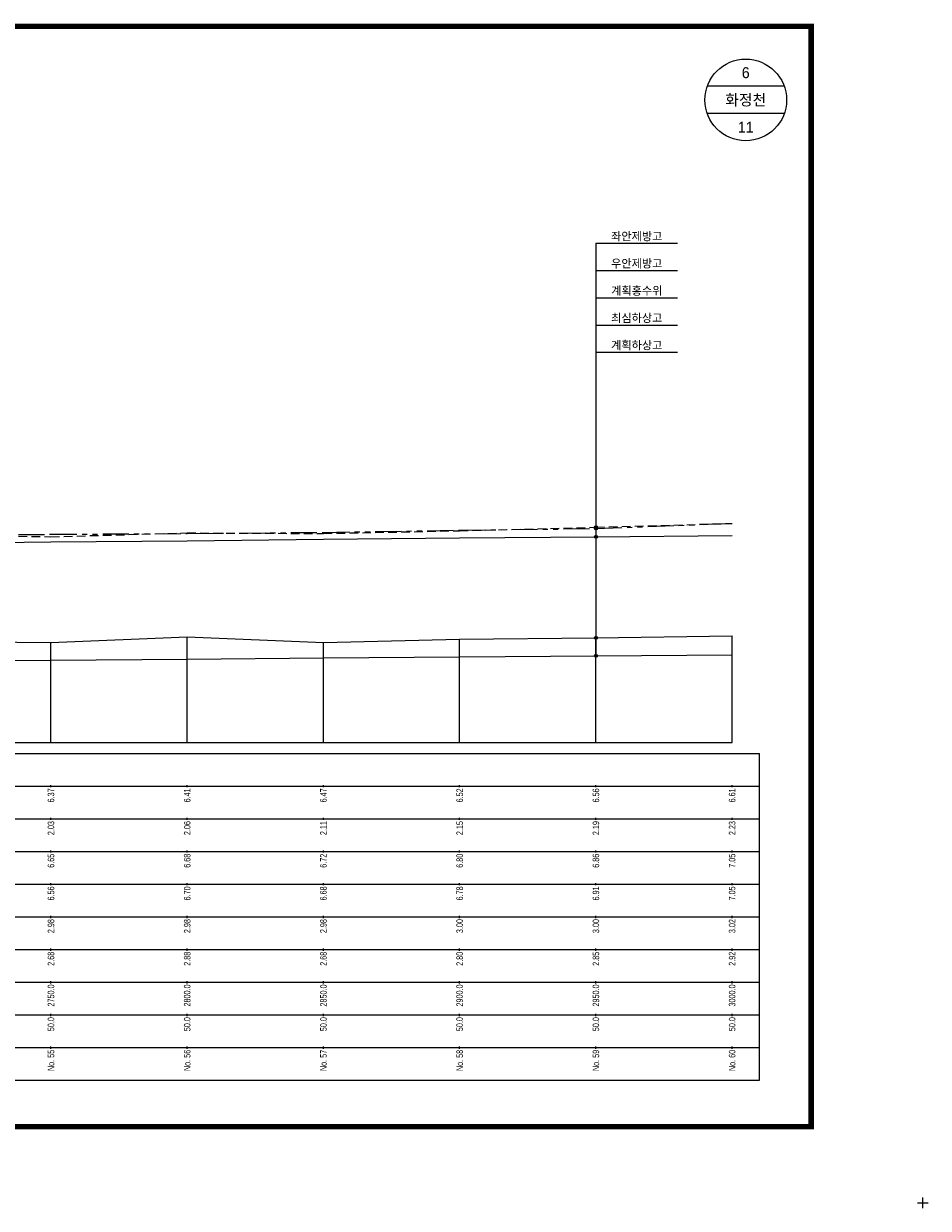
# Model space of a CAD drawing. Header units: metres. Extents: x -2 to 1691, y -14 to 5352.
# Tile 12 of 23: x 330 to 662, y 2386 to 2821. Entities that reach past the tile are written whole.
import ezdxf
from ezdxf.enums import TextEntityAlignment as Align

# ---------------------------------------------------------------- set-up
doc = ezdxf.new("R2010")
doc.units = ezdxf.units.M
doc.header["$LTSCALE"] = 5
for name, pattern in [('CENTER', [50.8, 31.75, -6.35, 6.35, -6.35]), ('DASHED', [19.05, 12.7, -6.35]), ('PHANTOMX2', [127, 63.5, -12.7, 12.7, -12.7, 12.7, -12.7])]:
    doc.linetypes.add(name, pattern=pattern)
for name, color, linetype in [('BOX', 6, 'CONTINUOUS'), ('DT1', 3, 'CONTINUOUS'), ('DT2', 6, 'CONTINUOUS'), ('LT1', 4, 'CONTINUOUS'), ('ST1', 7, 'CONTINUOUS'), ('계획하상', 6, 'CONTINUOUS'), ('계획홍수위', 6, 'CONTINUOUS'), ('우안제방고', 3, 'CONTINUOUS'), ('좌안제방고', 2, 'CONTINUOUS')]:
    doc.layers.add(name, color=color, linetype=linetype)
doc.styles.get("Standard").update_dxf_attribs({"font": 'Gulim.ttf', "width": 0.8})

msp = doc.modelspace()

# ---------------------------------------------------------------- hatches: boundary and pattern name
at = {"layer": 'LT1', "linetype": 'Continuous'}
h = msp.add_hatch(color=2, dxfattribs=at)
edge = h.paths.add_edge_path()
edge.add_arc((540, 2636.1), 0.549, 0, 360)
h = msp.add_hatch(color=2, dxfattribs=at)
edge = h.paths.add_edge_path()
edge.add_arc((540, 2635.6), 0.549, 0, 360)
h = msp.add_hatch(color=2, dxfattribs=at)
edge = h.paths.add_edge_path()
edge.add_arc((540, 2632.6), 0.549, 0, 360)
h = msp.add_hatch(color=2, dxfattribs=at)
edge = h.paths.add_edge_path()
edge.add_arc((540, 2595.5), 0.549, 0, 360)
h = msp.add_hatch(color=2, dxfattribs=at)
edge = h.paths.add_edge_path()
edge.add_arc((540, 2588.87), 0.549, 0, 360)

# ---------------------------------------------------------------- linework, layer by layer
at = {"layer": 'BOX', "color": 6, "linetype": 'Continuous', "const_width": 2}
msp.add_lwpolyline([(41, 2416), (619, 2416), (619, 2820), (41, 2820)], close=True, dxfattribs=at)
at = {"layer": 'LT1', "linetype": 'Continuous'}
for p, q in [((340, 2557), (340, 2593.8)), ((390, 2557), (390, 2595.8)), ((440, 2557), (440, 2593.8)), ((490, 2557), (490, 2595)), ((540, 2557), (540, 2595.5)), ((590, 2557), (590, 2596.2)), ((90, 2557), (590, 2557)), ((340, 2540.6), (340, 2541.4)), ((390, 2540.6), (390, 2541.4)), ((440, 2540.6), (440, 2541.4)), ((490, 2540.6), (490, 2541.4)), ((540, 2540.6), (540, 2541.4)), ((590, 2540.6), (590, 2541.4)), ((340, 2528.6), (340, 2529.4)), ((390, 2528.6), (390, 2529.4)), ((440, 2528.6), (440, 2529.4)), ((490, 2528.6), (490, 2529.4)), ((540, 2528.6), (540, 2529.4)), ((590, 2528.6), (590, 2529.4)), ((340, 2516.6), (340, 2517.4)), ((390, 2516.6), (390, 2517.4)), ((440, 2516.6), (440, 2517.4)), ((490, 2516.6), (490, 2517.4)), ((540, 2516.6), (540, 2517.4)), ((590, 2516.6), (590, 2517.4)), ((340, 2504.6), (340, 2505.4)), ((390, 2504.6), (390, 2505.4)), ((440, 2504.6), (440, 2505.4)), ((490, 2504.6), (490, 2505.4)), ((540, 2504.6), (540, 2505.4)), ((590, 2504.6), (590, 2505.4)), ((340, 2492.6), (340, 2493.4)), ((390, 2492.6), (390, 2493.4)), ((440, 2492.6), (440, 2493.4)), ((490, 2492.6), (490, 2493.4)), ((540, 2492.6), (540, 2493.4)), ((590, 2492.6), (590, 2493.4)), ((340, 2480.6), (340, 2481.4)), ((390, 2480.6), (390, 2481.4)), ((440, 2480.6), (440, 2481.4)), ((490, 2480.6), (490, 2481.4)), ((540, 2480.6), (540, 2481.4)), ((590, 2480.6), (590, 2481.4)), ((340, 2468.6), (340, 2469.4)), ((390, 2468.6), (390, 2469.4)), ((440, 2468.6), (440, 2469.4)), ((490, 2468.6), (490, 2469.4)), ((540, 2468.6), (540, 2469.4)), ((590, 2468.6), (590, 2469.4)), ((340, 2456.6), (340, 2457.4)), ((390, 2456.6), (390, 2457.4)), ((440, 2456.6), (440, 2457.4)), ((490, 2456.6), (490, 2457.4)), ((540, 2456.6), (540, 2457.4)), ((590, 2456.6), (590, 2457.4)), ((340, 2444.6), (340, 2445.4)), ((390, 2444.6), (390, 2445.4)), ((440, 2444.6), (440, 2445.4)), ((490, 2444.6), (490, 2445.4)), ((540, 2444.6), (540, 2445.4)), ((590, 2444.6), (590, 2445.4))]:
    msp.add_line(p, q, dxfattribs=at)
at = {"layer": 'LT1', "color": 2, "linetype": 'Continuous'}
for points in [[(540, 2740.35), (570, 2740.35)], [(540, 2740.35), (540, 2588.87)], [(540, 2730.35), (570, 2730.35)], [(540, 2720.35), (570, 2720.35)], [(540, 2710.35), (570, 2710.35)], [(540, 2700.35), (570, 2700.35)]]:
    msp.add_lwpolyline(points, dxfattribs=at)
at = {"layer": 'LT1', "linetype": 'Continuous'}
msp.add_lwpolyline([(90, 2593.4), (140, 2593.7), (140, 2593.7), (190, 2595.2), (190, 2595.2), (227.5, 2593.9), (240, 2595.2), (290, 2594.2), (340, 2593.8), (390, 2595.8), (390, 2595.8), (440, 2593.8), (490, 2595), (540, 2595.5), (590, 2596.2)], dxfattribs=at)
at = {"layer": 'LT1', "color": 2, "linetype": 'Continuous'}
for centre in [(540, 2636.1), (540, 2635.6), (540, 2632.6), (540, 2595.5), (540, 2588.87)]:
    msp.add_circle(centre, 0.549, dxfattribs=at)
at = {"layer": 'ST1', "linetype": 'Continuous'}
for p, q in [((609.14, 2798), (580.86, 2798)), ((609.14, 2788), (580.86, 2788)), ((70, 2553), (600, 2553)), ((600, 2433), (600, 2553)), ((70, 2541), (600, 2541)), ((75, 2529), (600, 2529)), ((70, 2517), (600, 2517)), ((75, 2505), (600, 2505)), ((70, 2493), (600, 2493)), ((70, 2481), (600, 2481)), ((70, 2469), (600, 2469)), ((70, 2457), (600, 2457)), ((70, 2445), (600, 2445)), ((70, 2433), (600, 2433)), ((660, 2386), (660, 2390)), ((658, 2388), (662, 2388))]:
    msp.add_line(p, q, dxfattribs=at)
msp.add_circle((595, 2793), 15, dxfattribs=at)
at = {"layer": '계획하상', "ltscale": 0.3}
msp.add_lwpolyline([(90, 2585.42), (140, 2585.7), (190, 2586.1), (227.5, 2586.3), (240, 2586.5), (340, 2587.3), (390, 2587.6), (440, 2588.1), (590, 2589.27)], dxfattribs=at)
at = {"layer": '계획홍수위', "linetype": 'CENTER'}
msp.add_lwpolyline([(90, 2627.5), (140, 2628.1), (190, 2628.7), (227.5, 2630.2), (240, 2630.2), (290, 2630.2), (340, 2630.7), (390, 2631.1), (440, 2631.7), (490, 2632.2), (540, 2632.6), (590, 2633.1)], dxfattribs=at)
at = {"layer": '우안제방고', "linetype": 'PHANTOMX2', "ltscale": 0.03}
msp.add_lwpolyline([(90, 2630.7), (140, 2631.5), (140, 2631.5), (190, 2631.7), (190, 2631.7), (227.5, 2634.8), (240, 2635.5), (290, 2633.1), (340, 2633.5), (390, 2633.8), (390, 2633.8), (440, 2634.2), (490, 2635), (540, 2635.6), (590, 2637.5)], dxfattribs=at)
at = {"layer": '좌안제방고', "linetype": 'DASHED', "ltscale": 0.05}
msp.add_lwpolyline([(90, 2630.9), (140, 2631), (140, 2631), (190, 2631.7), (190, 2631.7), (227.5, 2635.3), (240, 2636.5), (290, 2633.4), (340, 2632.6), (390, 2634), (390, 2634), (440, 2633.8), (490, 2634.8), (540, 2636.1), (590, 2637.5)], dxfattribs=at)

# ---------------------------------------------------------------- texts
at = {"layer": 'DT1', "linetype": 'Continuous'}
for s, p in [('좌안제방고', (555, 2742.93)), ('우안제방고', (555, 2732.93)), ('계획홍수위', (555, 2722.93)), ('최심하상고', (555, 2712.93)), ('계획하상고', (555, 2702.93))]:
    msp.add_text(s, height=3, dxfattribs=at).set_placement(p, align=Align.MIDDLE_CENTER)
at = {"layer": 'DT1', "linetype": 'PHANTOMX2', "width": 0.8}
for s, p in [('6.37', (340, 2540.2)), ('6.41', (390, 2540.2)), ('6.47', (440, 2540.2)), ('6.52', (490, 2540.2)), ('6.56', (540, 2540.2)), ('6.61', (590, 2540.2)), ('  6.65', (340, 2516.2)), ('  6.68', (390, 2516.2)), ('  6.72', (440, 2516.2)), ('  6.80', (490, 2516.2)), ('  6.86', (540, 2516.2)), ('  7.05', (590, 2516.2))]:
    msp.add_text(s, height=2.4, rotation=90, dxfattribs=at).set_placement(p, align=Align.MIDDLE_RIGHT)
at = {"layer": 'DT1', "color": 2, "linetype": 'PHANTOMX2', "width": 0.8}
for s, p in [('2.03', (340, 2528.2)), ('2.06', (390, 2528.2)), ('2.11', (440, 2528.2)), ('2.15', (490, 2528.2)), ('2.19', (540, 2528.2)), ('2.23', (590, 2528.2))]:
    msp.add_text(s, height=2.4, rotation=90, dxfattribs=at).set_placement(p, align=Align.MIDDLE_RIGHT)
at = {"layer": 'DT1', "linetype": 'CENTER', "width": 0.8}
for s, p in [('  6.56', (340, 2504.2)), ('  6.70', (390, 2504.2)), ('  6.68', (440, 2504.2)), ('  6.78', (490, 2504.2)), ('  6.91', (540, 2504.2)), ('  7.05', (590, 2504.2))]:
    msp.add_text(s, height=2.4, rotation=90, dxfattribs=at).set_placement(p, align=Align.MIDDLE_RIGHT)
at = {"layer": 'DT1', "linetype": 'DASHED', "width": 0.8}
for s, p in [('  2.98', (340, 2492.2)), ('  2.98', (390, 2492.2)), ('  2.98', (440, 2492.2)), ('  3.00', (490, 2492.2)), ('  3.00', (540, 2492.2)), ('  3.02', (590, 2492.2))]:
    msp.add_text(s, height=2.4, rotation=90, dxfattribs=at).set_placement(p, align=Align.MIDDLE_RIGHT)
at = {"layer": 'DT1', "linetype": 'Continuous', "width": 0.8}
for s, p in [('  2.68', (340, 2480.2)), ('  2.88', (390, 2480.2)), ('  2.68', (440, 2480.2)), ('  2.80', (490, 2480.2)), ('  2.85', (540, 2480.2)), ('  2.92', (590, 2480.2)), ('  2750.0', (340, 2468.2)), ('  2800.0', (390, 2468.2)), ('  2850.0', (440, 2468.2)), ('  2900.0', (490, 2468.2)), ('  2950.0', (540, 2468.2)), ('  3000.0', (590, 2468.2)), ('  50.0', (340, 2456.2)), ('  50.0', (390, 2456.2)), ('50.0', (440, 2456.2)), ('  50.0', (490, 2456.2)), ('  50.0', (540, 2456.2)), ('  50.0', (590, 2456.2)), ('No. 55', (340, 2444.2)), ('No. 56', (390, 2444.2)), ('No. 57', (440, 2444.2)), ('No. 58', (490, 2444.2)), ('No. 59', (540, 2444.2)), ('No. 60', (590, 2444.2))]:
    msp.add_text(s, height=2.4, rotation=90, dxfattribs=at).set_placement(p, align=Align.MIDDLE_RIGHT)
at = {"layer": 'DT2', "linetype": 'Continuous'}
for s, p in [('6', (595, 2803)), ('화정천', (595, 2793)), ('11', (595, 2783))]:
    msp.add_text(s, height=4, dxfattribs=at).set_placement(p, align=Align.MIDDLE_CENTER)

doc.saveas('drawing.dxf')
